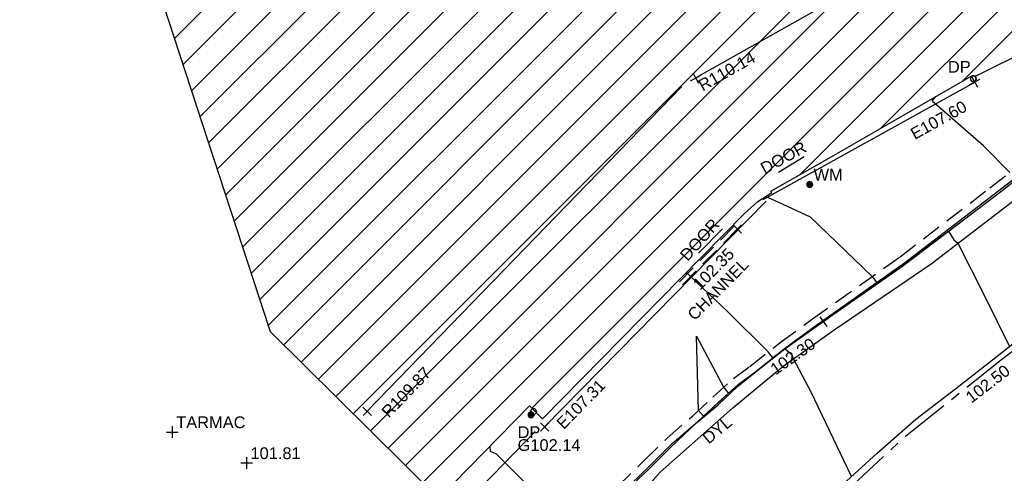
# Model space of a CAD drawing. Extents: x 635157 to 635442, y 694407 to 694910.
# Tile 38 of 104: x 635232 to 635257, y 694596 to 694607. Entities that reach past the tile are written whole.
import ezdxf

# ---------------------------------------------------------------- set-up
doc = ezdxf.new("R2010")
doc.units = 0
doc.header["$MEASUREMENT"] = 0
doc.linetypes.add('CENTER', pattern=[2, 1.25, -0.25, 0.25, -0.25])
doc.linetypes.add('DASHED', pattern=[0.75, 0.5, -0.25])
doc.layers.get('0').update_dxf_attribs({"color": 12, "linetype": 'CONTINUOUS'})
for name, color, linetype in [('BUILDING', 5, 'CONTINUOUS'), ('CHANGE_OF_SURFACE', 7, 'DASHED'), ('CHANNEL', 151, 'DASHED'), ('CHANNEL_LVL', 151, 'CONTINUOUS'), ('CHANNEL_TXT', 151, 'CONTINUOUS'), ('CONTOURS_INDEX', 4, 'CONTINUOUS'), ('CONTOURS_MINOR', 132, 'CONTINUOUS'), ('DOOR', 7, 'CONTINUOUS'), ('DOOR_TXT', 7, 'CONTINUOUS'), ('DOWNPIPE', 151, 'CONTINUOUS'), ('DOWNPIPE_RMK', 151, 'CONTINUOUS'), ('DOWNPIPE_TXT', 151, 'CONTINUOUS'), ('EAVE', 3, 'CONTINUOUS'), ('EAVE_LVL', 3, 'CONTINUOUS'), ('GULLY', 151, 'CONTINUOUS'), ('HATCHING', 4, 'CONTINUOUS'), ('KERB_BOTTOM', 172, 'CONTINUOUS'), ('KERB_BOTTOM_LVL', 172, 'CONTINUOUS'), ('KERB_TOP', 2, 'CONTINUOUS'), ('MARKINGS_DOUBLE_YELLOW', 9, 'CONTINUOUS'), ('MARKINGS_DOUBLE_YELLOW_TXT', 9, 'CONTINUOUS'), ('MARKINGS_WHITE_LINE', 9, 'CONTINUOUS'), ('RIDGE', 6, 'CONTINUOUS'), ('RIDGE_LVL', 6, 'CONTINUOUS'), ('ROAD_CROWNLINE', 212, 'CENTER'), ('ROAD_CROWNLINE_LVL', 212, 'CONTINUOUS'), ('SPOT_HEIGHTS', 92, 'CONTINUOUS'), ('SPOT_HEIGHTS_LVL', 92, 'CONTINUOUS'), ('TEXT', 7, 'CONTINUOUS'), ('TEXT_TXT', 7, 'CONTINUOUS'), ('WATER_METER', 5, 'CONTINUOUS'), ('WATER_METER_TXT', 5, 'CONTINUOUS')]:
    doc.layers.add(name, color=color, linetype=linetype)
doc.styles.add('Arial', font='arial.ttf')

# ---------------------------------------------------------------- blocks, each defined once
blk = doc.blocks.new('MH_CIR2')
at = {"color": 0, "linetype": 'ByBlock', "flags": 128}
for points in [[(0.5, 0), (0.475, 0.154), (0.404, 0.293), (0.293, 0.404), (0.154, 0.475), (0, 0.5), (-0.154, 0.475), (-0.293, 0.404), (-0.404, 0.293), (-0.475, 0.154), (-0.5, 0), (-0.475, -0.154), (-0.404, -0.293), (-0.293, -0.404), (-0.154, -0.475), (0, -0.5), (0.154, -0.475), (0.293, -0.404), (0.404, -0.293), (0.475, -0.154)], [(-0.499, -0.033), (0.033, 0.499)], [(-0.496, 0.06), (-0.06, 0.496)], [(-0.488, -0.111), (0.111, 0.488)], [(-0.467, -0.18), (0.18, 0.467)], [(-0.467, 0.179), (-0.179, 0.467)], [(-0.438, -0.241), (0.241, 0.438)], [(-0.403, -0.296), (0.296, 0.403)], [(-0.362, -0.345), (0.345, 0.362)], [(-0.315, -0.388), (0.388, 0.315)], [(-0.263, -0.425), (0.425, 0.263)], [(-0.204, -0.456), (0.456, 0.204)], [(-0.138, -0.48), (0.48, 0.138)], [(-0.064, -0.496), (0.496, 0.064)], [(0.5, 0), (0.475, -0.154)], [(0.022, -0.5), (0.5, -0.022)], [(0.128, -0.483), (0.483, -0.128)], [(0.305, -0.396), (0.396, -0.305)]]:
    blk.add_lwpolyline(points, dxfattribs=at)
blk = doc.blocks.new('MH_CIR1')
at = {"color": 0, "linetype": 'ByBlock', "flags": 128}
for points in [[(0.5, 0), (0.475, 0.154), (0.404, 0.293), (0.293, 0.404), (0.154, 0.475), (0, 0.5), (-0.154, 0.475), (-0.293, 0.404), (-0.404, 0.293), (-0.475, 0.154), (-0.5, 0), (-0.475, -0.154), (-0.404, -0.293), (-0.293, -0.404), (-0.154, -0.475), (0, -0.5), (0.154, -0.475), (0.293, -0.404), (0.404, -0.293), (0.475, -0.154)], [(0.49, 0), (0.466, 0.151), (0.396, 0.288), (0.288, 0.396), (0.151, 0.466), (0, 0.49), (-0.151, 0.466), (-0.288, 0.396), (-0.396, 0.288), (-0.466, 0.151), (-0.49, 0), (-0.466, -0.151), (-0.396, -0.288), (-0.288, -0.396), (-0.151, -0.466), (0, -0.49), (0.151, -0.466), (0.288, -0.396), (0.396, -0.288), (0.466, -0.151)], [(0.471, 0), (0.448, 0.145), (0.381, 0.276), (0.276, 0.381), (0.145, 0.448), (0, 0.471), (-0.145, 0.448), (-0.276, 0.381), (-0.381, 0.276), (-0.448, 0.145), (-0.471, 0), (-0.448, -0.145), (-0.381, -0.276), (-0.276, -0.381), (-0.145, -0.448), (0, -0.471), (0.145, -0.448), (0.276, -0.381), (0.381, -0.276), (0.448, -0.145)], [(0.471, 0), (0.448, -0.145)], [(0.49, 0), (0.466, -0.151)], [(0.5, 0), (0.475, -0.154)]]:
    blk.add_lwpolyline(points, dxfattribs=at)
blk = doc.blocks.new('SPOT')
at = {"color": 0, "linetype": 'ByBlock', "flags": 128}
for points in [[(-0.5, 0), (0.5, 0)], [(0, 0.5), (0, -0.5)]]:
    blk.add_lwpolyline(points, dxfattribs=at)

msp = doc.modelspace()

# ---------------------------------------------------------------- hatches: boundary and pattern name
at = {"layer": 'HATCHING'}
h = msp.add_hatch(dxfattribs=at)
h.set_pattern_fill('ANSI31', color=256, scale=5)
h.paths.add_polyline_path([(635260.896, 694581.354), (635271.301, 694591.065), (635302.17, 694594.765), (635349.044, 694556.282), (635353.774, 694561.666), (635353.181, 694562.179), (635353.055, 694562.037), (635351.178, 694563.755), (635351.308, 694563.906), (635351.141, 694564.051), (635351.119, 694564.026), (635350.843, 694564.274), (635350.862, 694564.294), (635350.686, 694564.453), (635350.533, 694564.296), (635349.664, 694565.097), (635349.71, 694565.154), (635347.832, 694566.742), (635347.894, 694566.828), (635347.718, 694566.973), (635347.707, 694566.961), (635346.72, 694567.821), (635346.732, 694567.838), (635346.558, 694567.99), (635346.546, 694567.975), (635345.859, 694568.571), (635345.865, 694568.583), (635345.698, 694568.727), (635345.688, 694568.715), (635344.083, 694570.124), (635344.099, 694570.146), (635343.918, 694570.294), (635343.798, 694570.159), (635343.063, 694570.784), (635343.185, 694570.943), (635342.999, 694571.098), (635342.982, 694571.081), (635342.693, 694571.338), (635342.705, 694571.348), (635342.521, 694571.507), (635342.418, 694571.399), (635341.445, 694572.255), (635341.534, 694572.365), (635341.47, 694572.411), (635341.455, 694572.387), (635340.578, 694573.191), (635339.399, 694574.235), (635338.84, 694574.706), (635338.028, 694573.821), (635337.712, 694574.119), (635337.6, 694574.019), (635335.874, 694575.784), (635335.936, 694575.841), (635335.085, 694576.725), (635334.129, 694577.654), (635333.916, 694577.86), (635333.928, 694577.875), (635333.617, 694578.184), (635333.563, 694578.139), (635332.016, 694579.701), (635330.59, 694581.108), (635329.975, 694581.705), (635329.198, 694582.551), (635328.055, 694583.661), (635326.6, 694585.113), (635325.119, 694586.549), (635322.835, 694588.781), (635321.641, 694589.943), (635321.587, 694589.924), (635320.899, 694590.603), (635320.931, 694590.661), (635320.077, 694591.49), (635318.84, 694592.759), (635317.992, 694591.945), (635315.632, 694594.419), (635315.7, 694594.487), (635315.499, 694594.72), (635315.418, 694594.651), (635314.164, 694595.953), (635313.759, 694596.331), (635313.805, 694596.375), (635313.029, 694597.193), (635313.087, 694597.254), (635312.906, 694597.451), (635312.794, 694597.369), (635312.012, 694598.213), (635311.038, 694599.21), (635309.335, 694600.978), (635307.47, 694602.911), (635304.955, 694605.524), (635303.752, 694606.799), (635302.484, 694605.988), (635300.455, 694604.654), (635298.629, 694603.434), (635298.438, 694603.818), (635298.325, 694603.814), (635298.327, 694603.847), (635298.083, 694603.826), (635298.087, 694603.776), (635296.479, 694603.652), (635293.791, 694603.475), (635293.781, 694603.537), (635293.565, 694603.519), (635293.563, 694603.456), (635293.45, 694603.451), (635293.447, 694603.485), (635293.107, 694603.455), (635292.457, 694603.402), (635292.456, 694603.306), (635290.989, 694603.213), (635289.262, 694603.112), (635287.612, 694602.948), (635287.604, 694603.252), (635287.416, 694603.223), (635287.256, 694603.269), (635281.306, 694602.227), (635281.338, 694602.064), (635280.227, 694601.865), (635280.217, 694601.904), (635279.242, 694601.735), (635279.244, 694601.683), (635278.789, 694601.62), (635278.769, 694601.715), (635278.257, 694601.629), (635278.298, 694601.375), (635277.296, 694601.174), (635277.281, 694601.244), (635274.164, 694600.654), (635274.126, 694600.831), (635273.595, 694600.745), (635273.612, 694600.622), (635272.842, 694600.47), (635272.813, 694600.568), (635272.69, 694600.549), (635272.676, 694600.612), (635272.506, 694600.585), (635272.553, 694600.411), (635271.624, 694600.26), (635271.597, 694600.409), (635271.438, 694600.384), (635271.46, 694600.264), (635269.72, 694599.945), (635269.695, 694600.056), (635269.536, 694600.046), (635269.541, 694600.005), (635269.265, 694599.968), (635269.261, 694599.967), (635269.144, 694599.95), (635269.122, 694599.987), (635268.658, 694599.882), (635267.659, 694599.738), (635266.935, 694599.607), (635266.712, 694599.546), (635265.842, 694599.272), (635265.403, 694599.095), (635264.859, 694598.857), (635264.136, 694598.433), (635263.654, 694598.103), (635262.693, 694597.37), (635261.849, 694596.651), (635259.968, 694594.782), (635259.541, 694594.369), (635258.504, 694593.222), (635256.117, 694590.796), (635253.887, 694588.515), (635252.136, 694586.755), (635250.468, 694585.014), (635250.565, 694584.943), (635249.029, 694581.573), (635248.94, 694581.578), (635248.779, 694581.392), (635247.257, 694578.117), (635247.377, 694578.059), (635246.22, 694575.47), (635245.413, 694573.695), (635245.572, 694573.625), (635244.602, 694570.924), (635243.592, 694568.147), (635242.992, 694566.524), (635240.926, 694560.703), (635239.925, 694557.907), (635245.673, 694555.119), (635244.622, 694553.171), (635249.369, 694550.738)])
h.paths.add_polyline_path([(635270.502, 694638.968), (635270.355, 694639.656), (635270.099, 694640.004), (635269.974, 694639.978), (635269.234, 694643.744), (635269.342, 694643.767), (635269.322, 694643.86), (635269.242, 694644.227), (635269.151, 694644.211), (635268.126, 694649.09), (635268.266, 694649.619), (635268.08, 694650.298), (635262.499, 694648.76), (635259.61, 694648.002), (635225.189, 694638.19), (635237.908, 694599.325), (635242.215, 694595.061), (635244.529, 694597.421), (635244.865, 694597.09), (635248.377, 694600.666), (635250.023, 694602.336), (635250.364, 694602.639), (635250.72, 694602.87), (635250.698, 694602.901), (635252.308, 694603.821), (635255.825, 694605.85), (635255.94, 694605.85), (635256.514, 694606.137), (635259.703, 694607.669), (635261.154, 694608.348), (635261.139, 694608.382), (635261.151, 694608.399), (635261.188, 694608.448), (635260.972, 694608.904), (635261.113, 694608.973), (635261.105, 694608.989), (635261.031, 694609.127), (635260.896, 694609.058), (635260.202, 694610.586), (635260.203, 694610.588), (635259.597, 694612.012), (635259.717, 694612.064), (635259.651, 694612.203), (635259.536, 694612.162), (635258.725, 694613.987), (635258.337, 694613.809), (635257.392, 694616.735), (635256.656, 694618.938), (635255.872, 694621.37), (635255.365, 694622.98), (635255.419, 694622.997), (635255.365, 694623.176), (635255.303, 694623.159), (635255.002, 694624.184), (635254.671, 694625.049), (635254.654, 694625.14), (635253.695, 694628.085), (635253.599, 694628.411), (635253.627, 694628.424), (635253.582, 694628.588), (635253.565, 694628.583), (635253.222, 694629.782), (635252.99, 694630.62), (635252.935, 694630.823), (635252.666, 694631.806), (635252.688, 694631.826), (635252.644, 694631.972), (635252.615, 694631.966), (635252.05, 694634.086), (635255.212, 694634.914), (635261.489, 694636.563), (635266.455, 694637.838)])
h.paths.add_polyline_path([(635338.032, 694573.749), (635339.246, 694572.538), (635339.571, 694572.863), (635338.357, 694574.074)], flags=24)
h.paths.add_polyline_path([(635338.362, 694574.085), (635339.705, 694573.019), (635339.99, 694573.379), (635338.647, 694574.445)], flags=24)
h.paths.add_polyline_path([(635296.307, 694603.056), (635297.717, 694603.14), (635297.689, 694603.605), (635296.279, 694603.521)], flags=24)
h.paths.add_polyline_path([(635346.194, 694563.401), (635347.496, 694562.25), (635347.8, 694562.594), (635346.499, 694563.745)], flags=24)
h.paths.add_polyline_path([(635337.06, 694571.164), (635338.372, 694570.023), (635338.673, 694570.37), (635337.362, 694571.51)], flags=24)
h.paths.add_polyline_path([(635322.848, 694583.779), (635324.088, 694582.561), (635324.41, 694582.889), (635323.171, 694584.107)], flags=24)
h.paths.add_polyline_path([(635313.707, 694592.249), (635314.942, 694591.031), (635315.259, 694591.352), (635314.024, 694592.571)], flags=24)
h.paths.add_polyline_path([(635310.682, 694595.119), (635311.842, 694593.825), (635312.185, 694594.132), (635311.025, 694595.425)], flags=24)
h.paths.add_polyline_path([(635301.949, 694604.142), (635303.164, 694602.9), (635303.493, 694603.222), (635302.277, 694604.463)], flags=24)
h.paths.add_polyline_path([(635288.728, 694599.403), (635290.452, 694599.62), (635290.394, 694600.076), (635288.67, 694599.858)], flags=24)
h.paths.add_polyline_path([(635275.157, 694596.947), (635276.867, 694597.257), (635276.785, 694597.709), (635275.075, 694597.399)], flags=24)
h.paths.add_polyline_path([(635263.764, 694594.411), (635265.448, 694594.838), (635265.335, 694595.284), (635263.651, 694594.857)], flags=24)
h.paths.add_polyline_path([(635253.188, 694583.417), (635254.398, 694584.664), (635254.068, 694584.984), (635252.858, 694583.737)], flags=24)
h.paths.add_polyline_path([(635314.826, 694591.686), (635317.056, 694591.686), (635317.056, 694592.151), (635314.826, 694592.151)], flags=24)
h.paths.add_polyline_path([(635312.651, 694593.851), (635314.881, 694593.851), (635314.881, 694594.316), (635312.651, 694594.316)], flags=24)
h.paths.add_polyline_path([(635313.667, 694592.579), (635315.918, 694592.579), (635315.918, 694593.039), (635313.667, 694593.039)], flags=24)
h.paths.add_polyline_path([(635337.042, 694573.36), (635337.774, 694573.36), (635337.774, 694573.81), (635337.042, 694573.81)], flags=24)
h.paths.add_polyline_path([(635318.31, 694591.806), (635319.042, 694591.806), (635319.042, 694592.256), (635318.31, 694592.256)], flags=24)
h.paths.add_polyline_path([(635309.965, 694598.888), (635310.697, 694598.888), (635310.697, 694599.338), (635309.965, 694599.338)], flags=24)
h.paths.add_polyline_path([(635310.527, 694598.751), (635311.516, 694597.742), (635311.848, 694598.068), (635310.859, 694599.077)], flags=24)
h.paths.add_polyline_path([(635312.237, 694597.067), (635313.167, 694596.003), (635313.517, 694596.31), (635312.588, 694597.373)], flags=24)
h.paths.add_polyline_path([(635322.492, 694587.943), (635323.493, 694586.946), (635323.822, 694587.276), (635322.821, 694588.273)], flags=24)
h.paths.add_polyline_path([(635324.77, 694585.838), (635325.757, 694584.828), (635326.09, 694585.154), (635325.103, 694586.164)], flags=24)
h.paths.add_polyline_path([(635328.178, 694581.946), (635329.177, 694580.947), (635329.506, 694581.276), (635328.507, 694582.275)], flags=24)
h.paths.add_polyline_path([(635335.579, 694575.244), (635336.558, 694574.226), (635336.893, 694574.549), (635335.915, 694575.567)], flags=24)
h.paths.add_polyline_path([(635340.841, 694572.034), (635341.933, 694571.139), (635342.228, 694571.499), (635341.136, 694572.394)], flags=24)
h.paths.add_polyline_path([(635342.411, 694570.715), (635343.434, 694569.74), (635343.755, 694570.077), (635342.733, 694571.052)], flags=24)
h.paths.add_polyline_path([(635349.001, 694564.982), (635350.059, 694564.047), (635350.367, 694564.396), (635349.309, 694565.331)], flags=24)
h.paths.add_polyline_path([(635351.233, 694562.997), (635352.267, 694562.034), (635352.584, 694562.375), (635351.55, 694563.338)], flags=24)
h.paths.add_polyline_path([(635319.575, 694590.969), (635320.591, 694589.988), (635320.914, 694590.323), (635319.898, 694591.304)], flags=24)
h.paths.add_polyline_path([(635276.935, 694600.547), (635278.327, 694600.787), (635278.247, 694601.246), (635276.855, 694601.006)], flags=24)
h.paths.add_polyline_path([(635271.242, 694599.626), (635272.638, 694599.84), (635272.567, 694600.3), (635271.171, 694600.086)], flags=24)
h.paths.add_polyline_path([(635293.625, 694602.811), (635295.035, 694602.888), (635295.01, 694603.353), (635293.599, 694603.276)], flags=24)
h.paths.add_polyline_path([(635298.296, 694602.545), (635300.059, 694602.545), (635300.059, 694603.011), (635298.296, 694603.011)], flags=24)
h.paths.add_polyline_path([(635298.298, 694602.883), (635299.03, 694602.883), (635299.03, 694603.333), (635298.298, 694603.333)], flags=24)
h.paths.add_polyline_path([(635301.729, 694604.552), (635302.841, 694605.423), (635302.554, 694605.789), (635301.442, 694604.918)], flags=24)
h.paths.add_polyline_path([(635287.138, 694602.382), (635287.87, 694602.382), (635287.87, 694602.832), (635287.138, 694602.832)], flags=24)
h.paths.add_polyline_path([(635289.373, 694602.436), (635291.322, 694602.436), (635291.322, 694602.901), (635289.373, 694602.901)], flags=24)
h.paths.add_polyline_path([(635266.739, 694599.026), (635267.973, 694599.224), (635267.899, 694599.683), (635266.665, 694599.485)], flags=24)
h.paths.add_polyline_path([(635267.196, 694597.975), (635268.577, 694598.272), (635268.479, 694598.727), (635267.098, 694598.43)], flags=24)
h.paths.add_polyline_path([(635261.894, 694596.529), (635264.123, 694596.529), (635264.123, 694596.995), (635261.894, 694596.995)], flags=24)
h.paths.add_polyline_path([(635260.136, 694594.825), (635262.365, 694594.825), (635262.365, 694595.291), (635260.136, 694595.291)], flags=24)
h.paths.add_polyline_path([(635260.961, 694595.684), (635263.212, 694595.684), (635263.212, 694596.144), (635260.961, 694596.144)], flags=24)
h.paths.add_polyline_path([(635245.605, 694573.179), (635246.337, 694573.179), (635246.337, 694573.629), (635245.605, 694573.629)], flags=24)
h.paths.add_polyline_path([(635244.39, 694569.945), (635245.122, 694569.945), (635245.122, 694570.395), (635244.39, 694570.395)], flags=24)
h.paths.add_polyline_path([(635249.677, 694581.168), (635250.217, 694582.473), (635249.787, 694582.651), (635249.247, 694581.346)], flags=24)
h.paths.add_polyline_path([(635251.026, 694584.944), (635251.758, 694584.944), (635251.758, 694585.394), (635251.026, 694585.394)], flags=24)
h.paths.add_polyline_path([(635252.644, 694586.001), (635253.645, 694586.997), (635253.317, 694587.327), (635252.315, 694586.331)], flags=24)
h.paths.add_polyline_path([(635259.035, 694592.847), (635260, 694593.878), (635259.66, 694594.197), (635258.695, 694593.165)], flags=24)
h.paths.add_polyline_path([(635245.28, 694570.874), (635245.706, 694572.221), (635245.262, 694572.361), (635244.836, 694571.014)], flags=24)
h.paths.add_polyline_path([(635242.623, 694563.839), (635243.086, 694565.174), (635242.646, 694565.327), (635242.183, 694563.992)], flags=24)
h.paths.add_polyline_path([(635266.435, 694637.96), (635267.836, 694638.269), (635267.737, 694638.718), (635266.336, 694638.408)], flags=24)
h.paths.add_polyline_path([(635258.708, 694636.072), (635260.764, 694636.526), (635260.667, 694636.965), (635258.61, 694636.511)], flags=24)
h.paths.add_polyline_path([(635252.819, 694634.329), (635254.22, 694634.638), (635254.121, 694635.087), (635252.72, 694634.778)], flags=24)
h.paths.add_polyline_path([(635269.538, 694643.977), (635269.962, 694641.914), (635270.403, 694642.005), (635269.978, 694644.068)], flags=25)
h.paths.add_polyline_path([(635270.291, 694640.94), (635270.58, 694639.534), (635271.031, 694639.627), (635270.742, 694641.033)], flags=9)
h.paths.add_polyline_path([(635257.245, 694610.068), (635257.909, 694608.462), (635258.334, 694608.638), (635257.67, 694610.244)], flags=24)
h.paths.add_polyline_path([(635252.33, 694633.92), (635252.812, 694632.274), (635253.253, 694632.404), (635252.771, 694634.049)], flags=25)
h.paths.add_polyline_path([(635260.376, 694610.927), (635261.081, 694609.364), (635261.5, 694609.553), (635260.795, 694611.116)], flags=25)
h.paths.add_polyline_path([(635245.409, 694596.693), (635246.61, 694597.918), (635246.282, 694598.24), (635245.081, 694597.015)], flags=25)
h.paths.add_polyline_path([(635254.342, 694604.103), (635255.841, 694604.935), (635255.618, 694605.337), (635254.119, 694604.504)], flags=25)
h.paths.add_polyline_path([(635243.062, 694594.212), (635244.256, 694595.443), (635243.926, 694595.763), (635242.732, 694594.533)], flags=25)
h.paths.add_polyline_path([(635240.944, 694596.988), (635242.153, 694598.236), (635241.823, 694598.556), (635240.614, 694597.308)], flags=24)
h.paths.add_polyline_path([(635248.926, 694605.338), (635250.44, 694606.192), (635250.214, 694606.592), (635248.7, 694605.738)], flags=24)
h.paths.add_polyline_path([(635254.026, 694614.719), (635254.535, 694613.058), (635254.975, 694613.193), (635254.465, 694614.854)], flags=24)
h.paths.add_polyline_path([(635250.542, 694625.567), (635251.051, 694623.906), (635251.49, 694624.04), (635250.981, 694625.702)], flags=24)
h.paths.add_polyline_path([(635250.049, 694629.572), (635250.534, 694627.903), (635250.976, 694628.032), (635250.49, 694629.7)], flags=24)
h.paths.add_polyline_path([(635247.541, 694637.653), (635248.026, 694635.984), (635248.467, 694636.113), (635247.982, 694637.781)], flags=24)
h.paths.add_polyline_path([(635260.999, 694607.247), (635261.863, 694608.392), (635261.496, 694608.669), (635260.632, 694607.524)], flags=25)
h.paths.add_polyline_path([(635251.37, 694633.841), (635251.768, 694632.486), (635252.215, 694632.617), (635251.817, 694633.973)], flags=24)
h.paths.add_polyline_path([(635252.184, 694630.91), (635252.612, 694629.564), (635253.055, 694629.705), (635252.628, 694631.051)], flags=24)
h.paths.add_polyline_path([(635253.951, 694625.37), (635254.39, 694624.028), (635254.832, 694624.172), (635254.394, 694625.515)], flags=24)
h.paths.add_polyline_path([(635256.233, 694618.497), (635256.652, 694617.148), (635257.097, 694617.286), (635256.678, 694618.635)], flags=24)
h.paths.add_polyline_path([(635255.481, 694620.937), (635255.908, 694619.591), (635256.352, 694619.732), (635255.925, 694621.078)], flags=24)
h.paths.add_polyline_path([(635257.286, 694615.379), (635257.707, 694614.03), (635258.151, 694614.169), (635257.731, 694615.518)], flags=24)
h.paths.add_polyline_path([(635258.306, 694613.401), (635258.868, 694612.105), (635259.296, 694612.291), (635258.733, 694613.586)], flags=24)
h.paths.add_polyline_path([(635259.07, 694611.75), (635259.622, 694610.449), (635260.051, 694610.631), (635259.498, 694611.932)], flags=24)
h.paths.add_polyline_path([(635255.141, 694605.853), (635255.873, 694605.853), (635255.873, 694606.303), (635255.141, 694606.303)], flags=24)
h.paths.add_polyline_path([(635251.711, 694603.1), (635252.606, 694603.1), (635252.606, 694603.55), (635251.711, 694603.55)], flags=25)
h.paths.add_polyline_path([(635248.579, 694600.986), (635249.519, 694602.04), (635249.172, 694602.35), (635248.231, 694601.296)], flags=24)
h.paths.add_polyline_path([(635250.507, 694603.219), (635251.747, 694603.895), (635251.524, 694604.304), (635250.284, 694603.628)], flags=24)
h.paths.add_polyline_path([(635248.752, 694599.469), (635250.268, 694601.005), (635249.936, 694601.332), (635248.421, 694599.796)], flags=25)
h.paths.add_polyline_path([(635248.891, 694600.248), (635249.899, 694601.27), (635249.572, 694601.592), (635248.564, 694600.571)], flags=25)

# ---------------------------------------------------------------- linework, layer by layer
at = {"layer": 'BUILDING'}
msp.add_polyline3d([(635225.189, 694638.19, 103.994), (635237.908, 694599.325, 101.801), (635242.215, 694595.061, 101.825), (635244.529, 694597.421, 102.134), (635244.865, 694597.09, 102.139), (635248.377, 694600.666, 102.238), (635250.023, 694602.336, 102.417), (635250.364, 694602.639, 102.486), (635250.72, 694602.87, 102.51), (635250.698, 694602.901, 102.518), (635252.308, 694603.821, 102.616), (635255.825, 694605.85, 102.797), (635255.94, 694605.85, 102.803), (635256.514, 694606.137, 102.84), (635259.703, 694607.669, 103.026), (635261.154, 694608.348, 103.13), (635261.139, 694608.382, 103.142)], dxfattribs=at)
at = {"layer": 'CHANGE_OF_SURFACE'}
msp.add_polyline3d([(635246.757, 694595.35, 102.108), (635247.453, 694596.018, 102.155), (635248.047, 694596.601, 102.206), (635248.699, 694597.17, 102.242), (635249.215, 694597.649, 102.27), (635249.737, 694598.119, 102.232), (635250.16, 694598.433, 102.219), (635250.931, 694599.038, 102.27), (635251.735, 694599.628, 102.337), (635253.995, 694601.231, 102.575), (635256.289, 694602.99, 102.715), (635257.802, 694604.15, 102.819)], dxfattribs=at)
at = {"layer": 'CHANNEL'}
for points in [[(635249.76, 694602.013, 102.348), (635248.36, 694600.594, 102.233)], [(635249.838, 694601.936, 102.348), (635248.438, 694600.517, 102.233)]]:
    msp.add_polyline3d(points, dxfattribs=at)
at = {"layer": 'CONTOURS_INDEX'}
msp.add_polyline3d([(635245.023, 694594.857, 102), (635243.692, 694596.192, 102), (635243.536, 694596.258, 102), (635243.525, 694596.397, 102)], dxfattribs=at)
at = {"layer": 'CONTOURS_MINOR'}
for points in [[(635256.798, 694603.38, 102.75), (635256.126, 694604.061, 102.75), (635254.815, 694605.2, 102.75), (635254.911, 694605.323, 102.75)], [(635250.569, 694602.772, 102.5), (635250.78, 694602.677, 102.5), (635251.698, 694602.253, 102.5), (635253.282, 694600.725, 102.5), (635253.396, 694600.57, 102.5), (635253.533, 694600.66, 102.5), (635254.087, 694601.039, 102.5), (635255.227, 694601.88, 102.5), (635255.371, 694601.66, 102.5), (635255.469, 694601.574, 102.5), (635256.154, 694600.233, 102.5), (635256.791, 694598.941, 102.5)], [(635252.754, 694595.621, 102.25), (635251.723, 694597.775, 102.25), (635251.273, 694598.626, 102.25), (635251.24, 694598.721, 102.25), (635251.052, 694598.877, 102.25), (635250.744, 694598.648, 102.25), (635250.628, 694598.801, 102.25), (635249.581, 694599.839, 102.25), (635248.644, 694600.727, 102.25), (635248.566, 694600.804, 102.25), (635248.527, 694600.813, 102.25), (635248.487, 694600.778, 102.25)]]:
    msp.add_polyline3d(points, dxfattribs=at)
msp.add_polyline3d([(635248.794, 694599.202, 102.25), (635249.49, 694597.897, 102.25), (635249.555, 694597.818, 102.25), (635249.616, 694597.751, 102.25), (635249.448, 694597.593, 102.25), (635248.975, 694597.164, 102.25), (635248.846, 694597.306, 102.25), (635248.794, 694599.202, 102.25)], close=True, dxfattribs=at)
at = {"layer": 'DOOR'}
for points in [[(635250.887, 694603.394, 102.575), (635251.541, 694603.786, 102.581)], [(635248.843, 694601.32, 102.295), (635249.462, 694601.946, 102.325)]]:
    msp.add_polyline3d(points, dxfattribs=at)
at = {"layer": 'EAVE'}
for points in [[(635250.502, 694602.689, 107.65), (635255.901, 694605.689, 107.6)], [(635244.918, 694596.887, 107.312), (635250.572, 694602.652, 107.36)], [(635242.489, 694594.519, 107.365), (635244.673, 694596.769, 107.379)]]:
    msp.add_polyline3d(points, dxfattribs=at)
at = {"layer": 'KERB_BOTTOM'}
msp.add_polyline3d([(635246.894, 694595.169, 102.003), (635247.578, 694595.811, 102.038), (635248.134, 694596.363, 102.069), (635248.803, 694596.997, 102.108), (635249.347, 694597.453, 102.142), (635249.845, 694597.921, 102.173), (635250.283, 694598.272, 102.199), (635251.053, 694598.877, 102.25), (635251.818, 694599.426, 102.292), (635252.034, 694599.577, 102.305), (635254.065, 694601, 102.422), (635256.529, 694602.865, 102.587), (635257.891, 694603.936, 102.672)], dxfattribs=at)
at = {"layer": 'KERB_TOP'}
msp.add_polyline3d([(635246.894, 694595.215, 102.108), (635247.587, 694595.88, 102.155), (635248.178, 694596.46, 102.206), (635248.828, 694597.027, 102.242), (635249.345, 694597.507, 102.27), (635249.859, 694597.97, 102.232), (635250.276, 694598.28, 102.219), (635251.047, 694598.885, 102.27), (635251.847, 694599.472, 102.337), (635254.109, 694601.076, 102.575), (635256.406, 694602.838, 102.715), (635257.921, 694603.999, 102.819)], dxfattribs=at)
at = {"layer": 'MARKINGS_DOUBLE_YELLOW'}
msp.add_polyline3d([(635245.497, 694593.22, 101.904), (635246.715, 694594.441, 101.971), (635247.867, 694595.733, 102.045), (635249.725, 694597.375, 102.158), (635251.007, 694598.436, 102.233), (635252.31, 694599.367, 102.316), (635254.789, 694601.053, 102.456), (635257.387, 694603.042, 102.624), (635258.698, 694604.156, 102.717), (635261.862, 694606.728, 102.931), (635262.972, 694607.703, 103.002)], dxfattribs=at)
at = {"layer": 'MARKINGS_WHITE_LINE'}
msp.add_polyline3d([(635241.424, 694580.296, 101.462), (635241.952, 694581.551, 101.515), (635242.514, 694582.682, 101.562), (635243.111, 694583.796, 101.608), (635243.741, 694584.891, 101.655), (635244.404, 694585.966, 101.701), (635245.1, 694587.021, 101.747), (635245.946, 694588.179, 101.808), (635246.823, 694589.313, 101.87), (635247.73, 694590.424, 101.931), (635248.666, 694591.51, 101.992), (635249.631, 694592.571, 102.053), (635250.55, 694593.51, 102.112), (635251.486, 694594.431, 102.172), (635252.439, 694595.334, 102.231), (635253.409, 694596.219, 102.29), (635254.396, 694597.086, 102.349), (635255.417, 694597.871, 102.413), (635256.434, 694598.661, 102.477), (635257.448, 694599.456, 102.542)], dxfattribs=at)
at = {"layer": 'RIDGE'}
for points in [[(635253.761, 694608.605, 110.169), (635248.776, 694605.794, 110.139)], [(635248.423, 694605.578, 109.889), (635240.386, 694597.286, 109.869)]]:
    msp.add_polyline3d(points, dxfattribs=at)
at = {"layer": 'ROAD_CROWNLINE'}
msp.add_polyline3d([(635235.603, 694565.937, 101.067), (635236.246, 694567.497, 101.092), (635238.36, 694572.691, 101.206), (635239.392, 694575.191, 101.284), (635240.419, 694577.678, 101.361), (635241.252, 694579.588, 101.432), (635241.862, 694581.066, 101.489), (635242.659, 694582.679, 101.568), (635243.213, 694583.841, 101.611), (635243.495, 694584.302, 101.63), (635244.49, 694585.923, 101.699), (635245.884, 694587.916, 101.801), (635247.239, 694589.688, 101.893), (635249.082, 694591.752, 102.009), (635249.547, 694592.232, 102.038), (635250.808, 694593.534, 102.117), (635252.661, 694595.279, 102.229), (635254.134, 694596.652, 102.327), (635256.582, 694598.607, 102.476), (635256.975, 694598.908, 102.497)], dxfattribs=at)
at = {"layer": 'SPOT_HEIGHTS'}
msp.add_point((635237.305, 694595.966, 101.813), dxfattribs=at)

# ---------------------------------------------------------------- block references
at = {"layer": 'CHANNEL_LVL', "xscale": 0.3, "yscale": 0.3, "zscale": 0.3, "rotation": 45.386166}
msp.add_blockref('SPOT', (635249.838, 694601.936, 102.348), dxfattribs=at)
at = {"layer": 'DOWNPIPE', "xscale": 0.15, "yscale": 0.15, "zscale": 0.15}
for p in [(635255.864, 694605.776, 102.806), (635244.632, 694597.279, 102.125)]:
    msp.add_blockref('MH_CIR1', p, dxfattribs=at)
at = {"layer": 'EAVE_LVL'}
for p, xscale, yscale, zscale, rotation in [((635255.901, 694605.689, 107.6), 0.2999999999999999, 0.2999999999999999, 0.2999999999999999, 29.059109), ((635244.918, 694596.887, 107.312), 0.3, 0.3, 0.3, 45.55693399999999)]:
    msp.add_blockref('SPOT', p, dxfattribs=dict(at, xscale=xscale, yscale=yscale, zscale=zscale, rotation=rotation))
at = {"layer": 'GULLY', "xscale": 0.15, "yscale": 0.15, "zscale": 0.15}
msp.add_blockref('MH_CIR2', (635244.57, 694597.195, 102.137), dxfattribs=at)
at = {"layer": 'KERB_BOTTOM_LVL', "xscale": 0.3, "yscale": 0.3, "zscale": 0.3, "rotation": 35.010841}
msp.add_blockref('SPOT', (635252.034, 694599.577, 102.305), dxfattribs=at)
at = {"layer": 'RIDGE_LVL', "xscale": 0.3, "yscale": 0.3, "zscale": 0.3}
for p, rotation in [((635248.776, 694605.794, 110.139), 29.41828900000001), ((635240.386, 694597.286, 109.869), 45.89468000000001)]:
    msp.add_blockref('SPOT', p, dxfattribs=dict(at, rotation=rotation))
at = {"layer": 'SPOT_HEIGHTS_LVL', "xscale": 0.3, "yscale": 0.3, "zscale": 0.3}
msp.add_blockref('SPOT', (635237.305, 694595.966, 101.813), dxfattribs=at)
at = {"layer": 'TEXT', "xscale": 0.3, "yscale": 0.3, "zscale": 0.3}
msp.add_blockref('SPOT', (635235.409, 694596.755, 104.524), dxfattribs=at)
at = {"layer": 'WATER_METER', "xscale": 0.15, "yscale": 0.15, "zscale": 0.15}
msp.add_blockref('MH_CIR2', (635251.686, 694603.075, 102.551), dxfattribs=at)

# ---------------------------------------------------------------- texts
at = {"layer": 'CHANNEL_LVL', "style": 'Arial'}
msp.add_text('102.35', height=0.3, rotation=45.3862, dxfattribs=at).set_placement((635248.887, 694600.36))
at = {"layer": 'CHANNEL_TXT', "style": 'Arial'}
msp.add_text('CHANNEL', height=0.3, rotation=45.3862, dxfattribs=at).set_placement((635248.748, 694599.582))
at = {"layer": 'DOOR_TXT', "style": 'Arial'}
for rotation, p in [(28.5797, (635250.535, 694603.329)), (48.2536, (635248.569, 694601.099))]:
    msp.add_text('DOOR', height=0.3, rotation=rotation, dxfattribs=at).set_placement(p)
at = {"layer": 'DOWNPIPE_RMK', "style": 'Arial'}
for s, p in [('DP', (635244.227, 694596.603)), ('G102.14', (635244.227, 694596.273))]:
    msp.add_text(s, height=0.3, dxfattribs=at).set_placement(p)
at = {"layer": 'DOWNPIPE_TXT', "style": 'Arial'}
msp.add_text('DP', height=0.3, dxfattribs=at).set_placement((635255.216, 694605.928))
at = {"layer": 'EAVE_LVL', "style": 'Arial'}
for s, rotation, p in [('E107.60', 29.0591, (635254.369, 694604.211)), ('E107.31', 45.5569, (635245.404, 694596.806))]:
    msp.add_text(s, height=0.3, rotation=rotation, dxfattribs=at).set_placement(p)
at = {"layer": 'KERB_BOTTOM_LVL', "style": 'Arial'}
msp.add_text('102.30', height=0.3, rotation=35.0108, dxfattribs=at).set_placement((635250.815, 694598.198))
at = {"layer": 'MARKINGS_DOUBLE_YELLOW_TXT', "style": 'Arial'}
msp.add_text('DYL', height=0.3, rotation=39.6116, dxfattribs=at).set_placement((635249.105, 694596.434))
at = {"layer": 'RIDGE_LVL', "style": 'Arial'}
for s, rotation, p in [('R110.14', 29.4183, (635248.953, 694605.447)), ('R109.87', 45.8947, (635240.938, 694597.1))]:
    msp.add_text(s, height=0.3, rotation=rotation, dxfattribs=at).set_placement(p)
at = {"layer": 'ROAD_CROWNLINE_LVL', "style": 'Arial'}
msp.add_text('102.50', height=0.3, rotation=37.4633, dxfattribs=at).set_placement((635255.816, 694597.478))
at = {"layer": 'SPOT_HEIGHTS_LVL', "style": 'Arial'}
msp.add_text('101.81', height=0.3, dxfattribs=at).set_placement((635237.405, 694596.066))
at = {"layer": 'TEXT_TXT', "style": 'Arial'}
msp.add_text('TARMAC', height=0.3, dxfattribs=at).set_placement((635235.509, 694596.855))
at = {"layer": 'WATER_METER_TXT', "style": 'Arial'}
msp.add_text('WM', height=0.3, dxfattribs=at).set_placement((635251.786, 694603.175))

doc.saveas('drawing.dxf')
